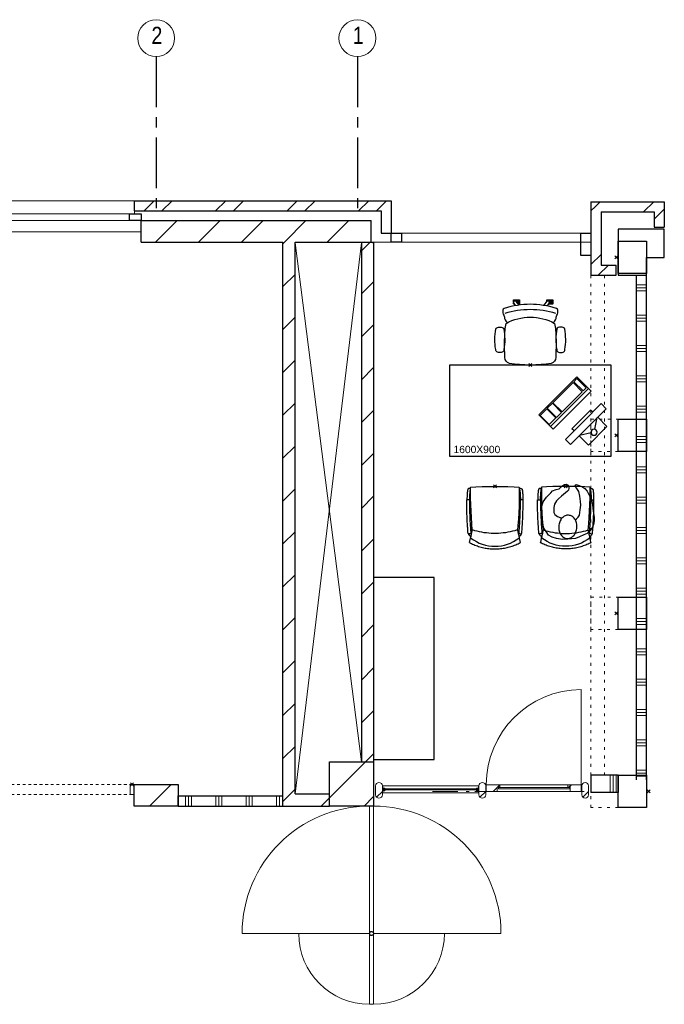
# Model space of a CAD drawing. Header units: millimetres. Extents: x -75976 to 232306, y 42824 to 140527.
# Tile 47 of 199: x 87552 to 93927, y 126874 to 136611. Entities that reach past the tile are written whole.
import ezdxf

# ---------------------------------------------------------------- set-up
doc = ezdxf.new("R2010")
doc.units = ezdxf.units.MM
doc.header["$LTSCALE"] = 400
doc.header["$PDMODE"] = 3
doc.header["$PDSIZE"] = 15
for name, pattern in [('CENTER', [2, 1.25, -0.25, 0.25, -0.25]), ('HIDDEN', [0.375, 0.25, -0.125]), ('STYLE_05', [0.208282, 0.069427, -0.138855]), ('STYLE_06', [1.041641, 0.625, -0.208282, 0.069427, -0.138931]), ('STYLE_21', [0.138889, 0.069444, -0.069444])]:
    doc.linetypes.add(name, pattern=pattern)
for name, color, linetype in [('-gd', 2, 'Continuous'), ('-ve', 2, 'HIDDEN'), ('co2-1-n-1-0-8_ip0', 7, 'Continuous'), ('inr', 4, 'Continuous'), ('plat', 5, 'Continuous'), ('sona-s008_ip0', 7, 'Continuous'), ('stramien', 1, 'CENTER'), ('symbol', 1, 'Continuous'), ('timmerwerk-ge', 150, 'Continuous')]:
    doc.layers.add(name, color=color, linetype=linetype)
for name, color, linetype, lineweight in [('Buitenkozijnen', 140, 'Continuous', 15), ('Interieur-scheidingswand-vertikaal', 5, 'Continuous', 25), ('Interieur-systeemwand glas', 140, 'STYLE_21', 15), ('mat-baksteen', 5, 'Continuous', 25), ('mat-beton (ihwg)', 5, 'Continuous', 25), ('mat-glas-hor', 140, 'Continuous', 15), ('mat-kalkzandsteen', 5, 'Continuous', 25), ('mat-naaldhout', 140, 'Continuous', 15), ('mat-scheidingswand-horizontaal', 5, 'Continuous', 25), ('None', 7, 'Continuous', 9)]:
    doc.layers.add(name, color=color, linetype=linetype, lineweight=lineweight)
doc.styles.add('Arial', font='arial.ttf', dxfattribs={"height": 176.388889})
doc.styles.add('Arial Narrow', font='ARIALN.TTF', dxfattribs={"height": 222.25})

# ---------------------------------------------------------------- blocks, each defined once
blk = doc.blocks.new('*X73')
at = {"layer": 'None', "lineweight": 9}
for p, q in [((-20994.2, 8280), (-20780.2, 8494)), ((-20570, 8280), (-20356, 8494)), ((-20145.7, 8280), (-19931.7, 8494)), ((-19721.4, 8280), (-19507.4, 8494)), ((-19297.2, 8280), (-19083.2, 8494)), ((-18872.9, 8280), (-18863.9, 8289))]:
    blk.add_line(p, q, dxfattribs=at)
blk = doc.blocks.new('*X74')
at = {"layer": 'None', "lineweight": 9}
for p, q in [((-21108.5, 8590), (-21008.5, 8690)), ((-20932.1, 8590), (-20832.1, 8690)), ((-20401.4, 8590), (-20301.4, 8690)), ((-20225, 8590), (-20125, 8690)), ((-19694.3, 8590), (-19594.3, 8690)), ((-19517.9, 8590), (-19417.9, 8690)), ((-18987.2, 8590), (-18887.2, 8690)), ((-18810.8, 8590), (-18710.8, 8690))]:
    blk.add_line(p, q, dxfattribs=at)
blk = doc.blocks.new('*X80')
at = {"layer": 'None', "lineweight": 9}
blk.add_line((-21053.8, 2705), (-20839.8, 2919), dxfattribs=at)
blk = doc.blocks.new('*X81')
at = {"layer": 'None', "lineweight": 9}
for p, q in [((-19275.9, 2785.8), (-18919.7, 3142)), ((-18932.5, 2705), (-18838.9, 2798.5))]:
    blk.add_line(p, q, dxfattribs=at)
blk = doc.blocks.new('Gevelpui best-uitbr 1330 (2D)')
at = {"layer": 'Buitenkozijnen', "lineweight": 15}
for p, q in [((-731.5, 71), (731.5, 71)), ((-731.5, 4), (-731.5, 71)), ((-731.5, 4), (731.5, 4)), ((731.5, 4), (731.5, 71))]:
    blk.add_line(p, q, dxfattribs=at)
at = {"layer": 'Buitenkozijnen', "color": 92, "lineweight": 25}
for points in [[(-731.5, 71), (-617.5, 71), (-617.5, 4), (-731.5, 4)], [(617.5, 71), (731.5, 71), (731.5, 4), (617.5, 4)]]:
    blk.add_lwpolyline(points, close=True, dxfattribs=at)
at = {"layer": 'None', "color": 43, "linetype": 'Continuous', "lineweight": 9}
blk.add_line((-731.5, -107), (731.5, -107), dxfattribs=at)
at = {"layer": 'None', "color": 43, "linetype": 'Continuous', "lineweight": 9, "flags": 128}
blk.add_lwpolyline([(-665, 71), (-665, 200), (665, 200), (665, 71)], dxfattribs=at)
blk = doc.blocks.new('*X87')
at = {"layer": 'None', "lineweight": 9}
for p, q in [((-20700, 2705), (-20700, 2805)), ((-20670, 2705), (-20670, 2805)), ((-20640, 2705), (-20640, 2805)), ((-20400, 2705), (-20400, 2805)), ((-20370, 2705), (-20370, 2805)), ((-20340, 2705), (-20340, 2805)), ((-20100, 2705), (-20100, 2805)), ((-20070, 2705), (-20070, 2805)), ((-20040, 2705), (-20040, 2805)), ((-19800, 2705), (-19800, 2805)), ((-19770, 2705), (-19770, 2805)), ((-19740, 2705), (-19740, 2805))]:
    blk.add_line(p, q, dxfattribs=at)
blk = doc.blocks.new('systeemwandstijl 880 hoh')
at = {"layer": 'Interieur-systeemwand glas', "color": 43, "linetype": 'Continuous', "lineweight": 9}
blk.add_lwpolyline([(0, 20), (100, 20), (100, -20), (0, -20)], close=True, dxfattribs=at)
at = {"layer": 'Interieur-systeemwand glas', "color": 43, "linetype": 'Continuous', "lineweight": 15}
blk.add_point((0, 0), dxfattribs=at)
blk = doc.blocks.new('Systeemwand B (2D)')
at = {"layer": 'Interieur-systeemwand glas', "lineweight": 15}
for p, q in [((0, 50), (1323, 50)), ((0, -50), (1323, -50))]:
    blk.add_line(p, q, dxfattribs=at)
at = {"layer": 'None', "color": 7, "rotation": 270}
blk.add_blockref('systeemwandstijl 880 hoh', (20, 50), dxfattribs=at)
at = {"layer": 'None', "color": 7, "xscale": -1, "rotation": 90}
blk.add_blockref('systeemwandstijl 880 hoh', (1303, 50), dxfattribs=at)
blk = doc.blocks.new('*X91')
at = {"layer": 'None', "lineweight": 9}
for p, q in [((-18958.9, 8194), (-18872.9, 8280)), ((-18958.9, 7769.7), (-18838.9, 7889.7)), ((-18958.9, 7345.4), (-18838.9, 7465.4)), ((-18958.9, 6921.2), (-18838.9, 7041.2)), ((-18958.9, 6496.9), (-18838.9, 6616.9)), ((-18958.9, 6072.6), (-18838.9, 6192.6)), ((-18958.9, 5648.4), (-18838.9, 5768.4)), ((-18958.9, 5224.1), (-18838.9, 5344.1)), ((-18958.9, 4799.8), (-18838.9, 4919.8)), ((-18958.9, 4375.6), (-18838.9, 4495.6)), ((-18958.9, 3951.3), (-18838.9, 4071.3)), ((-18958.9, 3527.1), (-18838.9, 3647.1)), ((-18919.7, 3142), (-18838.9, 3222.8))]:
    blk.add_line(p, q, dxfattribs=at)
blk = doc.blocks.new('*X92')
at = {"layer": 'None', "lineweight": 9}
blk.add_line((-19356.7, 2705), (-19275.9, 2785.8), dxfattribs=at)
blk = doc.blocks.new('*X93')
at = {"layer": 'None', "lineweight": 9}
for p, q in [((-19734.9, 8266.5), (-19721.4, 8280)), ((-19734.9, 7842.2), (-19614.9, 7962.2)), ((-19734.9, 7418), (-19614.9, 7538)), ((-19734.9, 6993.7), (-19614.9, 7113.7)), ((-19734.9, 6569.4), (-19614.9, 6689.4)), ((-19734.9, 6145.2), (-19614.9, 6265.2)), ((-19734.9, 5720.9), (-19614.9, 5840.9)), ((-19734.9, 5296.6), (-19614.9, 5416.6)), ((-19734.9, 4872.4), (-19614.9, 4992.4)), ((-19734.9, 4448.1), (-19614.9, 4568.1)), ((-19734.9, 4023.8), (-19614.9, 4143.8)), ((-19734.9, 3599.6), (-19614.9, 3719.6)), ((-19734.9, 3175.3), (-19614.9, 3295.3)), ((-19734.9, 2751.1), (-19614.9, 2871.1))]:
    blk.add_line(p, q, dxfattribs=at)
blk = doc.blocks.new('*U106')
at = {"layer": 'None', "color": 43, "linetype": 'Continuous', "lineweight": 9}
for p, q in [((-19614.9, 8276), (-18958.9, 3142)), ((-18958.9, 8276), (-19614.9, 2825))]:
    blk.add_line(p, q, dxfattribs=at)
blk = doc.blocks.new('SONA-S008_B2')
at = {"layer": '-gd'}
blk.add_open_spline([(-253, -509.5), (-87.8, -560.2), (87.8, -560.2), (253, -509.5)], degree=3, dxfattribs=at)
for points in [[(-206.6, -15.8), (-79.4, 5.3), (79.6, 5.3), (206.6, -15.8)], [(-253, -272.1), (-257.1, -206.8), (-252.1, -139.2), (-253, -73.9)], [(-253, -73.9), (-253.4, -51.6), (-233.1, -20.2), (-206.6, -15.8)], [(206.6, -15.8), (233.1, -20.2), (253.4, -51.6), (253, -73.9)], [(253, -73.9), (252.1, -139.2), (257.1, -206.8), (253, -272.1)], [(-342.5, -153.6), (-353.5, -221.1), (-351.5, -287.6), (-342.5, -355.4)], [(-325.3, -126.1), (-337, -131.7), (-340.4, -140.8), (-342.5, -153.6)], [(-277.9, -126.1), (-287.8, -121.3), (-315.3, -121.3), (-325.3, -126.1)], [(-260.7, -153.6), (-262.7, -140.8), (-266.2, -131.7), (-277.9, -126.1)], [(-260.7, -355.4), (-251.6, -287.6), (-249.7, -221.1), (-260.7, -153.6)], [(260.6, -355.4), (251.6, -287.6), (249.7, -221.1), (260.6, -153.6)], [(260.6, -153.6), (262.7, -140.8), (266.2, -131.7), (277.9, -126.1)], [(277.9, -126.1), (287.8, -121.3), (315.3, -121.3), (325.3, -126.1)], [(325.3, -126.1), (337, -131.7), (340.4, -140.8), (342.5, -153.6)], [(342.5, -153.6), (353.4, -221.1), (351.5, -287.6), (342.5, -355.4)], [(-238.9, -411.5), (-253, -365.7), (-250.2, -318.7), (-253, -272.1)], [(253, -272.1), (250.2, -318.7), (253, -365.7), (238.9, -411.5)], [(-342.5, -355.4), (-341.5, -363), (-333.6, -369.9), (-326.1, -371.8)], [(-326.1, -371.8), (-310.3, -375.7), (-292.8, -375.7), (-277, -371.8)], [(-277, -371.8), (-269.5, -369.9), (-261.7, -363), (-260.7, -355.4)], [(-250.7, -332.5), (-253.1, -331.7), (-255.4, -330.9), (-257.6, -330.2)], [(-255.2, -303.9), (-254.1, -304.3), (-252.9, -304.7), (-251.7, -305.1)], [(256.9, -323.2), (255, -323.8), (253.1, -324.4), (251, -325.1)], [(251.9, -297.7), (252.9, -297.4), (253.8, -297.1), (254.7, -296.8)], [(277, -371.8), (269.5, -369.9), (261.7, -363), (260.6, -355.4)], [(326.1, -371.8), (310.3, -375.7), (292.8, -375.7), (277, -371.8)], [(342.5, -355.4), (341.5, -363), (333.6, -369.9), (326.1, -371.8)], [(-255.5, -473.7), (-255.4, -489), (-270.3, -500.1), (-272.1, -515.2)], [(-227.3, -418.1), (-247.1, -436.6), (-255.7, -455.2), (-255.5, -473.7)], [(238.9, -411.5), (95.4, -494.5), (-95.5, -494.5), (-238.9, -411.5)], [(255.5, -473.7), (255.7, -455.2), (247.1, -436.6), (227.3, -418.1)], [(272.1, -515.2), (270.3, -500.1), (255.4, -489), (255.5, -473.7)], [(-272.1, -515.2), (-274.4, -533.8), (-273.7, -555.7), (-258.6, -560.1)], [(-258.6, -560.1), (-77.4, -613.6), (78.8, -613.6), (258.6, -560.1)], [(-185.5, -615.4), (-185.5, -615.4), (-176.5, -602.9), (-162.6, -583.8)], [(258.6, -560.1), (273.7, -555.6), (274.4, -533.8), (272.1, -515.2)], [(-222.5, -641.1), (-222.5, -641.1), (-222.4, -632.9), (-222.4, -632.9)], [(-218.8, -644.8), (-220.8, -644.8), (-222.5, -643.1), (-222.5, -641.1)], [(-222.4, -606.9), (-222.4, -604.9), (-220.7, -603.3), (-218.7, -603.3)], [(-222.4, -615.1), (-222.4, -615.1), (-222.4, -606.9), (-222.4, -606.9)], [(-218.8, -615.1), (-218.8, -615.1), (-222.4, -615.1), (-222.4, -615.1)], [(-222.4, -629.9), (-222.4, -629.9), (-222.4, -618.1), (-222.4, -618.1)], [(-222.4, -618.1), (-222.4, -618.1), (-198.5, -618.1), (-198.5, -618.1)], [(-198.6, -630), (-198.6, -630), (-222.4, -629.9), (-222.4, -629.9)], [(-222.4, -632.9), (-222.4, -632.9), (-218.8, -632.9), (-218.8, -632.9)], [(-198.5, -615.1), (-198.5, -615.1), (-218.8, -615.1), (-218.8, -615.1)], [(-218.8, -632.9), (-218.8, -632.9), (-198.6, -633), (-198.6, -633)], [(-166.5, -644.9), (-166.5, -644.9), (-218.8, -644.8), (-218.8, -644.8)], [(-218.7, -603.3), (-218.7, -603.3), (-192, -603.3), (-176.8, -603.3)], [(-198.6, -633), (-198.6, -633), (-198.6, -630), (-198.6, -630)], [(-198.6, -630), (-198.6, -630), (-186.7, -630), (-186.7, -630)], [(-198.6, -633), (-198.6, -633), (-186.7, -633), (-186.7, -633)], [(-198.5, -618.1), (-198.5, -618.1), (-198.5, -615.1), (-198.5, -615.1)], [(-198.5, -615.1), (-198.5, -615.1), (-186.7, -615.2), (-186.7, -615.2)], [(-198.5, -618.1), (-198.5, -618.1), (-189.1, -618.2), (-187.1, -618.2)], [(-182.7, -633.4), (-188.4, -629.2), (-189.7, -621.1), (-185.5, -615.4)], [(-185.4, -615.2), (-186.2, -615.2), (-186.7, -615.2), (-186.7, -615.2)], [(-186.7, -615.2), (-186.7, -615.2), (-186.7, -616.4), (-186.7, -617.3)], [(-185.9, -630), (-186.4, -630), (-186.7, -630), (-186.7, -630)], [(-186.7, -630), (-186.7, -630), (-186.7, -633), (-186.7, -633)], [(-186.7, -633), (-186.7, -633), (-185.3, -633), (-183.1, -633)], [(-164.7, -630.5), (-168.8, -636.2), (-176.9, -637.5), (-182.7, -633.4)], [(-182.7, -633.4), (-182.7, -633.4), (-182.7, -633.4), (-182.7, -633.4)], [(-167.1, -633), (-166.7, -633), (-166.5, -633), (-166.5, -633)], [(-166.5, -633), (-166.5, -633), (-162.9, -633.1), (-162.9, -633.1)], [(-162.9, -641.3), (-162.9, -643.3), (-164.5, -644.9), (-166.5, -644.9)], [(-134.5, -588.9), (-152.4, -613.6), (-164.7, -630.5), (-164.7, -630.5)], [(-162.8, -630.1), (-162.8, -630.1), (-163.4, -630.1), (-164.4, -630)], [(-162.9, -633.1), (-162.9, -633.1), (-162.9, -641.3), (-162.9, -641.3)], [(-162.8, -628), (-162.8, -629.2), (-162.8, -630.1), (-162.8, -630.1)], [(106.4, -606.6), (106.4, -604.6), (108, -603), (110, -603)], [(106.4, -614.8), (106.4, -614.8), (106.4, -606.6), (106.4, -606.6)], [(110.1, -614.8), (110.1, -614.8), (106.4, -614.8), (106.4, -614.8)], [(106.4, -629.7), (106.4, -629.7), (106.4, -617.8), (106.4, -617.8)], [(106.4, -617.8), (106.4, -617.8), (130.3, -617.8), (130.3, -617.8)], [(130.3, -629.6), (130.3, -629.6), (106.4, -629.7), (106.4, -629.7)], [(106.4, -640.9), (106.4, -640.9), (106.4, -632.7), (106.4, -632.7)], [(106.4, -632.7), (106.4, -632.7), (110.1, -632.7), (110.1, -632.7)], [(110.1, -644.5), (108.1, -644.5), (106.5, -642.9), (106.4, -640.9)], [(110, -603), (110, -603), (115.6, -603), (123.1, -603)], [(130.3, -614.8), (130.3, -614.8), (110.1, -614.8), (110.1, -614.8)], [(110.1, -632.7), (110.1, -632.7), (130.3, -632.6), (130.3, -632.6)], [(162.4, -644.4), (162.4, -644.4), (110.1, -644.5), (110.1, -644.5)], [(143.1, -630.4), (143.1, -630.4), (131.8, -614.9), (115.2, -592)], [(130.3, -617.8), (130.3, -617.8), (130.3, -614.8), (130.3, -614.8)], [(130.3, -614.8), (130.3, -614.8), (130.9, -614.8), (131.7, -614.8)], [(130.3, -617.8), (130.3, -617.8), (131.9, -617.8), (133.9, -617.8)], [(130.3, -632.6), (130.3, -632.6), (130.3, -629.6), (130.3, -629.6)], [(130.3, -629.6), (130.3, -629.6), (142.1, -629.6), (142.1, -629.6)], [(130.3, -632.6), (130.3, -632.6), (142.2, -632.6), (142.2, -632.6)], [(142.5, -629.6), (142.3, -629.6), (142.1, -629.6), (142.1, -629.6)], [(142.1, -629.6), (142.1, -629.6), (142.2, -632.6), (142.2, -632.6)], [(142.2, -632.6), (142.2, -632.6), (143.3, -632.6), (145.1, -632.6)], [(161.1, -633.2), (155.3, -637.4), (147.2, -636.1), (143.1, -630.4)], [(143.7, -587.5), (156, -604.4), (163.9, -615.2), (163.9, -615.2)], [(154.9, -602.9), (159.4, -602.9), (162.3, -602.9), (162.3, -602.9)], [(163.9, -615.2), (168.1, -621), (166.8, -629.1), (161.1, -633.2)], [(161.1, -633.2), (161.1, -633.2), (161.1, -633.2), (161.1, -633.2)], [(161.8, -632.6), (162.2, -632.6), (162.4, -632.6), (162.4, -632.6)], [(162.3, -602.9), (164.4, -602.9), (166, -604.6), (166, -606.6)], [(162.4, -632.6), (162.4, -632.6), (166, -632.6), (166, -632.6)], [(166, -640.8), (166, -642.8), (164.4, -644.4), (162.4, -644.4)], [(166, -614.8), (166, -614.8), (164.6, -614.8), (163.5, -614.8)], [(166, -629.6), (166, -629.6), (165.4, -629.6), (164.4, -629.6)], [(165.3, -617.8), (165.8, -617.8), (166, -617.8), (166, -617.8)], [(166, -606.6), (166, -606.6), (166, -614.8), (166, -614.8)], [(166, -617.8), (166, -617.8), (166, -618.6), (166, -619.9)], [(166, -625.7), (166, -627.8), (166, -629.6), (166, -629.6)], [(166, -632.6), (166, -632.6), (166, -640.8), (166, -640.8)]]:
    blk.add_open_spline(points, degree=3)
at = {"layer": 'sona-s008_ip0'}
blk.add_point((0, 0), dxfattribs=at)
blk = doc.blocks.new('SYMB-CMP4_B2')
for p, q in [((-130, 558.1), (130, 558.1)), ((-130, 558.1), (-130, 428.1)), ((-25.3, 491.9), (-125, 428.1)), ((25.3, 491.9), (125, 428.1)), ((130, 558.1), (130, 428.1)), ((-250, 358.1), (-250, 428.1)), ((-250, 428.1), (0, 428.1)), ((250, 428.1), (0, 428.1)), ((250, 358.1), (250, 428.1)), ((0, 358.1), (-250, 358.1)), ((-130, 358.1), (-130, 328.1)), ((-130, 328.1), (0, 328.1)), ((0, 358.1), (250, 358.1)), ((130, 328.1), (0, 328.1)), ((130, 358.1), (130, 328.1)), ((265, 200), (-265, 200)), ((-265, 200), (-265, 0)), ((265, 0), (265, 200)), ((265, 162.9), (-265, 162.9)), ((-166.8, 141.5), (-259.7, 141.5)), ((-259.7, 12.9), (-259.7, 141.5)), ((-166.8, 12.9), (-166.8, 141.5)), ((-88, 141.5), (-159.1, 141.5)), ((-159.1, 12.9), (-159.1, 141.5)), ((-88, 12.9), (-88, 141.5)), ((200.4, 141.5), (-81.5, 141.5)), ((-81.5, 12.9), (-81.5, 141.5)), ((200.4, 12.9), (200.4, 141.5)), ((254.7, 141.5), (212.3, 141.5)), ((212.3, 12.9), (212.3, 141.5)), ((254.7, 12.9), (254.7, 141.5)), ((-265, 0), (265, 0)), ((-166.8, 12.9), (-259.7, 12.9)), ((-88, 12.9), (-159.1, 12.9)), ((200.4, 12.9), (-81.5, 12.9)), ((254.7, 12.9), (212.3, 12.9))]:
    blk.add_line(p, q)
blk.add_circle((0, 508.1), 30)
blk = doc.blocks.new('nok')
at = {"layer": 'None', "color": 43, "linetype": 'STYLE_05', "lineweight": 9}
blk.add_lwpolyline([(-135, 160), (135, 160), (135, -160), (-135, -160)], close=True, dxfattribs=at)
blk = doc.blocks.new('*X817')
at = {"layer": 'None', "lineweight": 9}
for p, q in [((-16238.9, 7860), (-16138.9, 7860)), ((-16238.9, 7830), (-16138.9, 7830)), ((-16238.9, 7800), (-16138.9, 7800)), ((-16238.9, 7560), (-16138.9, 7560)), ((-16238.9, 7530), (-16138.9, 7530)), ((-16238.9, 7500), (-16138.9, 7500)), ((-16238.9, 7260), (-16138.9, 7260)), ((-16238.9, 7230), (-16138.9, 7230)), ((-16238.9, 7200), (-16138.9, 7200)), ((-16238.9, 6960), (-16138.9, 6960)), ((-16238.9, 6930), (-16138.9, 6930)), ((-16238.9, 6900), (-16138.9, 6900)), ((-16238.9, 6660), (-16138.9, 6660)), ((-16238.9, 6630), (-16138.9, 6630)), ((-16238.9, 6600), (-16138.9, 6600)), ((-16238.9, 6360), (-16138.9, 6360)), ((-16238.9, 6330), (-16138.9, 6330)), ((-16238.9, 6300), (-16138.9, 6300)), ((-16238.9, 6060), (-16138.9, 6060)), ((-16238.9, 6030), (-16138.9, 6030)), ((-16238.9, 6000), (-16138.9, 6000)), ((-16238.9, 5760), (-16138.9, 5760)), ((-16238.9, 5730), (-16138.9, 5730)), ((-16238.9, 5700), (-16138.9, 5700)), ((-16238.9, 5460), (-16138.9, 5460)), ((-16238.9, 5430), (-16138.9, 5430)), ((-16238.9, 5400), (-16138.9, 5400)), ((-16238.9, 5160), (-16138.9, 5160)), ((-16238.9, 5130), (-16138.9, 5130)), ((-16238.9, 5100), (-16138.9, 5100)), ((-16238.9, 4860), (-16138.9, 4860)), ((-16238.9, 4830), (-16138.9, 4830)), ((-16238.9, 4800), (-16138.9, 4800)), ((-16238.9, 4560), (-16138.9, 4560)), ((-16238.9, 4530), (-16138.9, 4530)), ((-16238.9, 4500), (-16138.9, 4500)), ((-16238.9, 4260), (-16138.9, 4260)), ((-16238.9, 4230), (-16138.9, 4230)), ((-16238.9, 4200), (-16138.9, 4200)), ((-16238.9, 3960), (-16138.9, 3960)), ((-16238.9, 3930), (-16138.9, 3930)), ((-16238.9, 3900), (-16138.9, 3900)), ((-16238.9, 3660), (-16138.9, 3660)), ((-16238.9, 3630), (-16138.9, 3630)), ((-16238.9, 3600), (-16138.9, 3600)), ((-16238.9, 3360), (-16138.9, 3360)), ((-16238.9, 3330), (-16138.9, 3330)), ((-16238.9, 3300), (-16138.9, 3300)), ((-16238.9, 3060), (-16138.9, 3060)), ((-16238.9, 3030), (-16138.9, 3030)), ((-16238.9, 3000), (-16138.9, 3000))]:
    blk.add_line(p, q, dxfattribs=at)
blk = doc.blocks.new('Kolom 280x320')
at = {"layer": 'mat-beton (ihwg)', "lineweight": 25}
blk.add_lwpolyline([(-300, 160), (-20, 160), (-20, -160), (-300, -160)], close=True, dxfattribs=at)
at = {"layer": 'None', "color": 92, "linetype": 'Continuous', "lineweight": 5}
blk.add_point((0, 0), dxfattribs=at)
blk = doc.blocks.new('Kolom hoek 330x330')
at = {"layer": 'mat-beton (ihwg)', "lineweight": 25, "flags": 128}
blk.add_lwpolyline([(-175, 0), (0, 0), (0, -175), (280, -175), (280, 280), (-175, 280)], close=True, dxfattribs=at)
blk = doc.blocks.new('*X1013')
at = {"layer": 'None', "lineweight": 9}
for p, q in [((-16644.2, 8635.3), (-16599.5, 8680)), ((-16168.7, 8580), (-16068.7, 8680))]:
    blk.add_line(p, q, dxfattribs=at)
blk = doc.blocks.new('*X1014')
at = {"layer": 'None', "lineweight": 9}
blk.add_line((-16063.9, 8508.4), (-15963.9, 8608.4), dxfattribs=at)
blk = doc.blocks.new('*X1038')
at = {"layer": 'None', "lineweight": 9}
for p, q in [((-16688.9, 8590.5), (-16644.2, 8635.3)), ((-16688.9, 8059.8), (-16588.9, 8159.8))]:
    blk.add_line(p, q, dxfattribs=at)
blk = doc.blocks.new('*X1039')
at = {"layer": 'None', "lineweight": 9}
blk.add_line((-16617.3, 7955), (-16517.3, 8055), dxfattribs=at)
blk = doc.blocks.new('*U1186')
at = {"layer": 'None', "color": 43, "linetype": 'Continuous', "lineweight": 9}
for p, q in [((-20138.9, 1444.3), (-18878.9, 1444.3)), ((-17578.9, 1444.3), (-18838.9, 1444.3))]:
    blk.add_line(p, q, dxfattribs=at)
at = {"layer": 'None', "color": 140, "linetype": 'Continuous', "lineweight": 15}
blk.add_lwpolyline([(-18878.9, 2704.3), (-18878.9, 744.3), (-18838.9, 744.3), (-18838.9, 2704.3)], close=True, dxfattribs=at)
at = {"layer": 'None', "color": 92, "linetype": 'Continuous', "lineweight": 25}
blk.add_circle((-18858.9, 1444.3), 20, dxfattribs=at)
at = {"layer": 'None', "color": 43, "linetype": 'Continuous', "lineweight": 9}
for centre, radius, start, end in [((-18878.9, 1444.3), 1260, 90, 180), ((-18838.9, 1444.3), 1260, 0, 90), ((-18878.9, 1444.3), 700, 180, 270), ((-18838.9, 1444.3), 700, 270, 0)]:
    blk.add_arc(centre, radius, start, end, dxfattribs=at)
blk = doc.blocks.new('*X129')
at = {"layer": 'None', "lineweight": 5}
blk.add_line((-23.7, -23.7), (33.5, 33.5), dxfattribs=at)
blk = doc.blocks.new('houten stijl 67 x 114')
at = {"layer": 'mat-naaldhout', "color": 140, "linetype": 'Continuous', "lineweight": 15, "flags": 128}
blk.add_lwpolyline([(33.5, 0), (33.5, 0, -0.414214), (0, -33.5), (0, -33.5, -0.414214), (-33.5, 0), (-33.5, 88), (-33.5, 88, -0.414214), (0, 121.5), (0, 121.5, -0.414214), (33.5, 88)], format="xyb", close=True, dxfattribs=at)
at = {"layer": 'mat-naaldhout', "color": 140}
blk.add_blockref('*X129', (0, 0), dxfattribs=at)
blk = doc.blocks.new('*X1264')
at = {"layer": 'None', "lineweight": 5}
blk.add_line((-16908, 2891), (-16883, 2916), dxfattribs=at)
blk = doc.blocks.new('*X1265')
at = {"layer": 'None', "lineweight": 5}
for p, q in [((-17657.1, 2849), (-17616.2, 2889.9)), ((-17615.1, 2891), (-17591.2, 2914.9))]:
    blk.add_line(p, q, dxfattribs=at)
blk = doc.blocks.new('*U1266')
at = {"layer": 'mat-glas-hor', "color": 140, "lineweight": 15}
blk.add_lwpolyline([(-16899.5, 2876.5), (-17604.6, 2876.5), (-17604.6, 2888.5), (-16899.5, 2888.5)], close=True, dxfattribs=at)
at = {"layer": 'mat-naaldhout', "color": 140, "linetype": 'Continuous', "lineweight": 15}
for points in [[(-17616.2, 2891), (-17591.2, 2891), (-17591.2, 2916), (-17725.2, 2916), (-17725.2, 2849), (-17616.2, 2849)], [(-16894.2, 2891), (-16919.2, 2891), (-16919.2, 2916), (-16785.2, 2916), (-16785.2, 2849), (-16894.2, 2849)]]:
    blk.add_lwpolyline(points, close=True, dxfattribs=at)
at = {"layer": 'None', "color": 43, "linetype": 'Continuous', "lineweight": 9}
blk.add_line((-16785.2, 3856), (-16785.2, 2916), dxfattribs=at)
at = {"layer": 'None', "color": 8, "lineweight": 5}
blk.add_lwpolyline([(-17725.2, 2916), (-17725.2, 2849), (-16894.2, 2849), (-16894.2, 2916)], close=True, dxfattribs=at)
at = {"layer": 'None', "color": 43, "linetype": 'Continuous', "lineweight": 9}
blk.add_arc((-16785.2, 2916), 940, 90, 180, dxfattribs=at)
at = {"layer": 'mat-naaldhout', "color": 140}
for name in ['*X1265', '*X1264']:
    blk.add_blockref(name, (0, 0), dxfattribs=at)
blk = doc.blocks.new('*U1267')
at = {"layer": 'mat-glas-hor', "color": 8, "lineweight": 5}
blk.add_lwpolyline([(-18751.9, 2834), (-18751.9, 2904), (-17796.9, 2904), (-17796.9, 2834)], close=True, dxfattribs=at)
at = {"layer": 'mat-glas-hor', "color": 140, "lineweight": 15}
blk.add_lwpolyline([(-18745.4, 2864), (-18745.4, 2874), (-17804.9, 2874), (-17804.9, 2864)], close=True, dxfattribs=at)
at = {"layer": 'mat-naaldhout', "color": 140, "linetype": 'Continuous', "lineweight": 15, "flags": 128}
for points in [[(-18751.9, 2879.3), (-18751.9, 2904.3), (-18750.9, 2904.3, -0.414214), (-18748.9, 2902.3), (-18748.9, 2885.8, 0.414214), (-18745.4, 2882.3), (-18728.9, 2882.3, -0.414214), (-18726.9, 2880.3), (-18726.9, 2879.3)], [(-18751.9, 2858.7), (-18751.9, 2833.7), (-18750.9, 2833.7, 0.414214), (-18748.9, 2835.7), (-18748.9, 2852.2, -0.414214), (-18745.4, 2855.7), (-18728.9, 2855.7, 0.414214), (-18726.9, 2857.7), (-18726.9, 2858.7)], [(-17796.9, 2879.3), (-17796.9, 2904.3), (-17797.9, 2904.3, 0.414214), (-17799.9, 2902.3), (-17799.9, 2885.8, -0.414214), (-17803.4, 2882.3), (-17819.9, 2882.3, 0.414214), (-17821.9, 2880.3), (-17821.9, 2879.3)], [(-17796.9, 2858.7), (-17796.9, 2833.7), (-17797.9, 2833.7, -0.414214), (-17799.9, 2835.7), (-17799.9, 2852.2, 0.414214), (-17803.4, 2855.7), (-17819.9, 2855.7, -0.414214), (-17821.9, 2857.7), (-17821.9, 2858.7)]]:
    blk.add_lwpolyline(points, format="xyb", close=True, dxfattribs=at)
at = {"layer": 'None', "color": 7}
for name, p in [('*U1266', (0, 0)), ('houten stijl 67 x 114', (-18785.4, 2816)), ('houten stijl 67 x 114', (-17763.4, 2816)), ('houten stijl 67 x 114', (-16746.4, 2816)), ('houten stijl 67 x 114', (-16746.4, 2816))]:
    blk.add_blockref(name, p, dxfattribs=at)
blk = doc.blocks.new('*X1268')
at = {"layer": 'None', "lineweight": 9}
for p, q in [((-16500, 2837.5), (-16500, 3010)), ((-16470, 2837.5), (-16470, 3010)), ((-16440, 2837.5), (-16440, 3010))]:
    blk.add_line(p, q, dxfattribs=at)
blk = doc.blocks.new('co2-1-n-1-0-8_b2')
for p, q in [((-251.5, -20.3), (-255.8, -20.3)), ((251.5, -20.3), (255.8, -20.3)), ((-249.1, -132.2), (-279.1, -131.7)), ((-251.6, -131.7), (-251.6, -132.2)), ((251.6, -131.7), (251.6, -132.2)), ((-231.5, -468.8), (-234.2, -468.3)), ((-220.5, -431.4), (-220.7, -431.4)), ((220.7, -431.4), (220.5, -431.4)), ((234.4, -468), (231.4, -468.6)), ((-250, -554.2), (-241.1, -513.2)), ((-239.3, -492.8), (-236.8, -493.3)), ((236.7, -493), (239.1, -492.6)), ((241.1, -513.2), (250, -554.2))]:
    blk.add_line(p, q)
at = {"flags": 128}
for points in [[(-238.5, -9.5), (-189.8, -6), (-126.6, -2.7), (-63.3, -0.7), (0, 0)], [(0, 0), (63.3, -0.7), (126.6, -2.7), (189.8, -6), (238.5, -9.5)], [(-255.8, -20.3), (-257.1, -20.4), (-258.3, -20.7), (-259.5, -21.1), (-260.7, -21.6), (-261.9, -22.1), (-263, -22.8), (-264.1, -23.6), (-265.4, -24.8), (-266.8, -26.5), (-267.8, -28.1), (-268.4, -29.4), (-268.8, -30.4), (-269.5, -32.8), (-270, -34.9), (-270.5, -37.1), (-270.9, -39.4), (-271.3, -41.9), (-271.6, -44.3), (-272, -46.9), (-272.4, -49.7), (-272.7, -52.9), (-273.1, -56.4), (-273.5, -60.3), (-273.8, -64.4), (-274.2, -69.1), (-274.6, -74.7), (-275, -81.4), (-275.4, -89.2), (-275.8, -98.1), (-276, -105.6), (-276.2, -113.7), (-276.3, -122.4), (-276.4, -131.8)], [(-240.5, -95.2), (-241.5, -95.2), (-243, -95.2), (-244.8, -95.2), (-246.8, -95.2), (-248.9, -95.3), (-251, -95.3)], [(-223.6, -431.8), (-228.8, -369.6), (-233.1, -307.4), (-236.5, -244.1), (-239, -180.9), (-240.5, -117.6), (-241, -54.2), (-240.8, -12)], [(240.8, -12), (240.9, -73.4), (240.1, -134.8), (238.4, -198.1), (235.7, -261.3), (232, -324.6), (227.4, -387.7), (223.6, -431.8)], [(240.7, -95.2), (241.5, -95.2), (243, -95.2), (244.8, -95.2), (246.8, -95.2), (248.9, -95.3), (250.8, -95.3)], [(255.8, -20.3), (257.1, -20.4), (258.3, -20.7), (259.5, -21.1), (260.7, -21.6), (261.9, -22.1), (263, -22.8), (264.1, -23.6), (265.4, -24.8), (266.8, -26.5), (267.8, -28.1), (268.4, -29.4), (268.8, -30.4), (269.5, -32.8), (270, -34.9), (270.5, -37.1), (270.9, -39.4), (271.3, -41.9), (271.6, -44.3), (272, -46.9), (272.4, -49.7), (272.7, -52.9), (273.1, -56.4), (273.5, -60.3), (273.8, -64.4), (274.2, -69.1), (274.6, -74.7), (275, -81.4), (275.4, -89.2), (275.8, -98.1), (276, -105.6), (276.2, -113.7), (276.3, -122.4), (276.4, -131.8)], [(-250, -468), (-253.3, -468.2), (-255.6, -468.2), (-257.8, -468.2), (-259.7, -468), (-261.4, -467.8), (-262.7, -467.5), (-264.9, -466.6), (-266.3, -450.4), (-267.4, -435.8), (-268.5, -422.4), (-269.3, -410.3), (-270, -401), (-270.6, -392.6), (-271.1, -385.1), (-271.5, -378.5), (-271.8, -372.8), (-272.1, -368), (-272.9, -354.6), (-273.7, -340.4), (-274.5, -325.4), (-275.2, -310.1), (-275.8, -294.9), (-276.6, -274.8), (-277.3, -254.8), (-277.8, -234.9), (-278, -228.3), (-278.2, -221.8), (-278.3, -215.3), (-278.4, -208.9), (-278.5, -202.3), (-278.7, -195.2), (-278.8, -187.2), (-278.9, -178.1), (-279, -168.1), (-279.1, -157), (-279.1, -144.8), (-279.1, -131.7)], [(-250, -468), (-248.5, -467.9), (-246.1, -467.6), (-243.8, -467.2), (-241.7, -466.8), (-239.8, -466.3), (-238.2, -465.8), (-237, -465.2), (-235, -464), (-236.3, -448.9), (-237.4, -435.5), (-238.3, -423.4), (-239.1, -412.6), (-239.8, -403.2), (-240.3, -395.1), (-240.8, -388.6), (-241.2, -382.4), (-241.6, -376), (-242, -369.6), (-242.4, -363.2), (-243.5, -343.6), (-244.5, -323.8), (-245.4, -304), (-246.2, -285.1), (-246.9, -266.1), (-247.5, -247.9), (-247.9, -231.1), (-248, -226.2), (-248.2, -220.5), (-248.3, -213.9), (-248.5, -206.4), (-248.6, -197.9), (-248.8, -188.5), (-248.9, -176.2), (-249, -162.7), (-249.1, -147.9), (-249.1, -132.2)], [(249.1, -132.2), (249.1, -146.9), (249, -160.6), (248.9, -172.9), (248.8, -183.9), (248.7, -193.5), (248.5, -201.8), (248.4, -208.3), (248.3, -214.7), (248.2, -221.1), (248, -227.6), (247.9, -234.1), (247.3, -253.9), (246.6, -273.8), (245.9, -293.6), (245, -312.5), (244.1, -331.4), (243.2, -349.5), (242.2, -366.2), (241.9, -371), (241.5, -376.6), (241.1, -383.1), (240.6, -390.6), (240.1, -398.9), (239.4, -408.1), (238.5, -420.2), (237.5, -433.4), (236.4, -447.9), (235, -464), (237, -465.2), (238.2, -465.8), (239.8, -466.3), (241.7, -466.8), (243.8, -467.2), (246.1, -467.6), (248.5, -467.9), (250, -468)], [(250, -468), (253.3, -468.2), (255.6, -468.2), (257.8, -468.2), (259.7, -468), (261.4, -467.8), (262.7, -467.5), (263.7, -467.1), (265, -466.1), (266, -453.4), (267, -441.6), (267.8, -430.7), (268.6, -420.8), (269.2, -412), (269.8, -404.1), (270.3, -397.1), (270.7, -390.6), (271.1, -384.3), (271.5, -377.9), (271.9, -371.5), (272.3, -365), (273.4, -345.2), (274.5, -325.3), (275.4, -305.3), (276, -290.1), (276.6, -274.8), (277.1, -259.7), (277.6, -245.3), (277.9, -231.9), (278, -226.9), (278.2, -221.2), (278.3, -214.5), (278.5, -206.9), (278.6, -198.4), (278.7, -188.9), (278.9, -176.5), (279, -162.9), (279.1, -148), (279.1, -131.7), (249.1, -132.2)], [(-241.1, -513.2), (-239, -503.7), (-237.1, -494.8), (-234.9, -484.6), (-232.9, -475.3), (-231.1, -466.9), (-229.4, -459.3), (-228, -452.7), (-226.8, -447), (-225.7, -442.2), (-224.9, -438.4)], [(-224.9, -438.4), (-224.4, -436.2), (-224.1, -434.5), (-223.8, -433.2), (-223.6, -432.5)], [(-223.7, -432.8), (-223.7, -432.8), (-223.6, -432.5)], [(-223.6, -431.7), (-223.6, -431.7), (-223.6, -431.8)], [(0, -465.5), (-18.1, -465.2), (-36.1, -464.6), (-59.3, -463.1), (-82.5, -460.9), (-105.6, -457.9), (-128.5, -454.2), (-151.9, -449.7), (-175, -444.4), (-197.9, -438.3), (-220.5, -431.4)], [(220.5, -431.4), (198.1, -438.3), (175.3, -444.3), (152.1, -449.7), (128.5, -454.2), (105.7, -457.9), (82.8, -460.8), (59.5, -463.1), (36.1, -464.6), (18.1, -465.2), (0, -465.5)], [(223.6, -431.8), (223.6, -431.7), (223.6, -431.7)], [(223.6, -432.5), (223.6, -432.5), (223.7, -432.8)], [(223.6, -432.5), (223.7, -432.8), (224, -434), (224.4, -435.9), (224.9, -438.4)], [(224.9, -438.4), (225.7, -442.2), (226.8, -447), (228, -452.7), (229.4, -459.3), (231.1, -466.8), (232.9, -475.2), (234.9, -484.6), (237.1, -494.8), (239, -503.7), (241.1, -513.2)], [(-248.6, -556.9), (-241.7, -560.6), (-230.9, -566), (-220.5, -570.8), (-209.7, -575.6), (-197.7, -580.6), (-185.6, -585.3), (-173.3, -589.7), (-161, -593.7), (-148.6, -597.5), (-136.1, -601), (-123.5, -604.2), (-110.8, -607), (-98.1, -609.6), (-85.4, -611.8), (-72.6, -613.8), (-59.7, -615.4), (-46.8, -616.7), (-33.9, -617.7), (-22.6, -618.2), (-10.7, -618.6), (0, -618.7)], [(0, -618.7), (7.7, -618.6), (19.8, -618.3), (31.2, -617.8), (42.9, -617), (55.8, -615.8), (68.7, -614.3), (81.5, -612.4), (94.3, -610.3), (107, -607.8), (119.7, -605.1), (132.3, -602), (144.8, -598.6), (157.2, -594.9), (169.5, -590.9), (181.8, -586.7), (194, -582.1), (206, -577.2), (217.9, -572), (228.2, -567.2), (238.9, -562), (248.7, -556.9)]]:
    blk.add_lwpolyline(points, dxfattribs=at)
for centre, radius, start, end in [((-251.5, -32.8), 12.5, 31.88123, 90), ((-251.5, -32.8), 12.5, 293.14629, 327.65776), ((-238.3, -12), 2.5, 94.56646, 179.48074), ((238.3, -12), 2.5, 0.51926, 85.43354), ((251.5, -32.8), 12.5, 90, 148.11877), ((251.5, -32.8), 12.5, 212.34224, 246.85371), ((-233.6, -464.5), 28.8, 186.1005, 258.54259), ((-233.7, -464.5), 3.77, 192.88655, 261.7566), ((-226.1, -432), 2.5, 341.68171, 5.2297), ((-226.1, -431.9), 2.5, 347.79098, 5.22757), ((226.1, -431.9), 2.5, 174.77243, 192.20902), ((226.1, -432), 2.5, 174.778, 187.14446), ((226.1, -432), 2.5, 187.15482, 198.3185), ((234, -464.6), 3.4, 276.6537, 346.92859), ((234, -464.6), 28.4, 280.35782, 354.00571), ((-247.5, -554.8), 2.5, 167.79098, 242.16084), ((-166.7, -477.3), 75, 191.73142, 197.31644), ((0.2, -200.9), 391.2, 232.63547, 269.9709), ((-0.2, -200.9), 391.2, 270.03074, 307.36288), ((166.7, -477.3), 75, 342.67468, 348.45132), ((247.5, -554.8), 2.5, 297.83916, 12.20902)]:
    blk.add_arc(centre, radius, start, end)
for points in [[(-243.3, -32.8), (-243.7, -32.8), (-244.1, -33.5), (-245, -36.2), (-245.5, -38.1), (-246.4, -43.2), (-246.9, -46.3), (-247.8, -53.6), (-248.3, -57.8), (-249.1, -67), (-249.5, -72), (-250.2, -82.7), (-250.6, -88.4), (-251.1, -100.3), (-251.3, -106.4), (-251.5, -118.9), (-251.6, -125.3), (-251.6, -131.7)], [(243.3, -32.8), (243.7, -32.8), (244.1, -33.5), (245, -36.2), (245.5, -38.1), (246.4, -43.2), (246.9, -46.3), (247.8, -53.6), (248.3, -57.8), (249.1, -67), (249.5, -72), (250.2, -82.7), (250.6, -88.4), (251.1, -100.3), (251.3, -106.4), (251.5, -118.9), (251.6, -125.3), (251.6, -131.7)]]:
    blk.add_open_spline(points, degree=3, knots=[0, 0, 0, 0, 0.125, 0.125, 0.25, 0.25, 0.375, 0.375, 0.5, 0.5, 0.625, 0.625, 0.75, 0.75, 0.875, 0.875, 0.9994014, 0.9994014, 0.9994014, 0.9994014])
at = {"layer": 'co2-1-n-1-0-8_ip0'}
blk.add_point((0, 0), dxfattribs=at)
blk = doc.blocks.new('SYMB-PS01_B2')
blk.add_lwpolyline([(58.6, 67.4), (69.9, 77.8), (86, 96.6), (96.2, 116.4), (97.7, 170.3), (98.9, 217.4), (92.2, 250.7), (80.6, 302.7), (67.2, 348.9), (45.4, 376.3), (34.1, 387.9), (26.6, 400.2), (25.8, 409.6), (35.8, 414.1), (52.2, 410), (91.1, 399.8), (121.7, 384.5), (148.5, 360), (172.8, 323.3), (197.5, 278.9), (212.1, 231.9), (226.3, 168.8), (242.3, 111.1), (246.7, 76.3), (243.8, 35.7), (228.6, 1.8), (211, -31.7), (189.9, -56.4), (157.6, -74.3), (117.4, -97.9), (79.2, -115.8), (3.3, -132.4), (-46.9, -138.2), (-106.7, -136.4), (-153.5, -126.6), (-188.7, -109.6), (-215.4, -77.6), (-241.3, -46.4), (-264.4, 7.1), (-281.7, 87.7), (-285.3, 159.4), (-274.4, 212.1), (-245.6, 262.8), (-208.8, 307.7), (-193.1, 328.9), (-157.4, 347.2), (-130.7, 355.4), (-98.1, 391.1), (-80.1, 403.4), (-61.1, 407.8), (-46.6, 401.9), (-35.3, 388.5), (-34.1, 373.2), (-36.8, 351.9), (-46.2, 340), (-98.7, 286.6), (-128.1, 256.2), (-144.3, 235.4), (-162, 200.8), (-165.4, 167), (-158.2, 116.6), (-147, 99), (-118, 82.3), (-92.6, 73.9), (-75.3, 68.1)])
blk.add_lwpolyline([(-98.1, -12.2, 0.078796), (-89.7, -57.2, 0.088041), (-69.3, -92.8, 0.105312), (-38.1, -117.4, 0.121926), (-4.5, -124.7, 0.121926), (28.7, -115.5, 0.105312), (58.5, -89.2, 0.088041), (76.7, -52.4, 0.078796), (82.6, -7.1, 0.078796), (74.1, 37.9, 0.088041), (53.8, 73.5, 0.105312), (22.6, 98.1, 0.121926), (-11.1, 105.4, 0.121926), (-44.2, 96.2, 0.105312), (-74, 69.9, 0.088041), (-92.2, 33.1, 0.078796)], format="xyb", close=True)
blk = doc.blocks.new('plat b2')
at = {"layer": 'Buitenkozijnen', "lineweight": 15}
for p, q in [((37020, 15255.09412), (38995, 15255.09412)), ((36820, 15165.09412), (38995, 15165.09412))]:
    blk.add_line(p, q, dxfattribs=at)
at = {"layer": 'Buitenkozijnen', "color": 92, "lineweight": 25}
for points in [[(37020, 15255.09412), (37120, 15255.09412), (37120, 15165.09412), (37020, 15165.09412)], [(38895, 15255.09412), (38995, 15255.09412), (38995, 15035.09412), (38895, 15035.09412)]]:
    blk.add_lwpolyline(points, close=True, dxfattribs=at)
at = {"layer": 'Interieur-scheidingswand-vertikaal', "color": 92, "lineweight": 25}
for p, q in [((39445, 9849.09412), (39445, 14840.09412)), ((39545, 9849.09412), (39545, 14840.09412))]:
    blk.add_line(p, q, dxfattribs=at)
at = {"layer": 'mat-baksteen', "lineweight": 25}
for p, q in [((34480, 15575.09412), (37020, 15575.09412)), ((34480, 15475.09412), (34480, 15575.09412)), ((37020, 15575.09412), (37020, 15255.09412)), ((38995, 15565.09412), (39720, 15565.09412)), ((38995, 15565.09412), (38995, 14840.09412)), ((39720, 15565.09412), (39720, 15315.09412)), ((34480, 15475.09412), (36920, 15475.09412)), ((36920, 15475.09412), (36920, 15255.09412)), ((39095, 15465.09412), (39620, 15465.09412)), ((39095, 15465.09412), (39095, 14940.09412)), ((39620, 15465.09412), (39620, 15315.09412)), ((39620, 15315.09412), (39720, 15315.09412)), ((36920, 15255.09412), (37020, 15255.09412)), ((39095, 14940.09412), (39245, 14940.09412)), ((39245, 14840.09412), (39245, 14940.09412)), ((38995, 14840.09412), (39245, 14840.09412))]:
    blk.add_line(p, q, dxfattribs=at)
at = {"layer": 'mat-kalkzandsteen', "lineweight": 25}
for p, q in [((34546.5, 15379.09412), (36820, 15379.09412)), ((34546.5, 15165.09412), (34546.5, 15379.09412)), ((36820, 15165.09412), (36820, 15379.09412)), ((34546.5, 15165.09412), (35949, 15165.09412)), ((36069, 15165.09412), (36820, 15165.09412)), ((36069, 9710.09412), (36408, 9710.09412)), ((36408, 9590.09412), (36408, 9710.09412)), ((35949, 9590.09412), (36408, 9590.09412))]:
    blk.add_line(p, q, dxfattribs=at)
at = {"layer": 'mat-kalkzandsteen', "color": 92, "lineweight": 25}
for p, q in [((35949, 9590.09412), (35949, 15165.09412)), ((36069, 9710.09412), (36069, 15165.09412)), ((36725, 15165.09412), (36725, 10027.09412)), ((36845, 15165.09412), (36845, 10027.09412))]:
    blk.add_line(p, q, dxfattribs=at)
at = {"layer": 'mat-kalkzandsteen', "lineweight": 25}
for points in [[(36408, 10027.09412), (36845, 10027.09412), (36845, 9590.09412), (36408, 9590.09412)], [(34476.5, 9804.09412), (34913.5, 9804.09412), (34913.5, 9590.09412), (34476.5, 9590.09412)]]:
    blk.add_lwpolyline(points, close=True, dxfattribs=at)
at = {"layer": 'mat-scheidingswand-horizontaal', "lineweight": 25}
for p, q in [((38995, 9895.09412), (38995, 9722.59412)), ((39265, 9895.09412), (38995, 9895.09412)), ((39265, 9895.09412), (39265, 9722.59412)), ((34913.5, 9690.09412), (35949, 9690.09412)), ((34913.5, 9590.09412), (34913.5, 9690.09412)), ((35949, 9590.09412), (35949, 9690.09412)), ((39265, 9722.59412), (38995, 9722.59412)), ((34913.5, 9590.09412), (35949, 9590.09412))]:
    blk.add_line(p, q, dxfattribs=at)
at = {"layer": 'None', "color": 92, "linetype": 'Continuous', "lineweight": 25}
blk.add_line((36820, 15165.09412), (36845, 15161.09412), dxfattribs=at)
at = {"layer": 'None', "color": 43, "linetype": 'STYLE_05', "lineweight": 9}
for p, q in [((38995, 9895.09412), (38995, 15015.09412)), ((39130, 9895.09412), (39130, 14840.09412))]:
    blk.add_line(p, q, dxfattribs=at)
at = {"layer": 'None', "color": 7, "linetype": 'STYLE_06', "lineweight": 9}
blk.add_line((37428.82327, 9735.09412), (38928.82327, 9735.09412), dxfattribs=at)
at = {"layer": 'None', "color": 43, "linetype": 'Continuous', "lineweight": 9}
for centre in [(34695, 17183.93776), (36685, 17183.93776)]:
    blk.add_circle(centre, 182.60642, dxfattribs=at)
at = {"layer": 'stramien'}
for p, q in [((34695, 17001.33134), (34695, 15501.33134)), ((36685, 17001.33134), (36685, 15501.33134))]:
    blk.add_line(p, q, dxfattribs=at)
at = {"layer": 'timmerwerk-ge'}
for points in [[(39195, 13951.45336), (37595, 13951.45336), (37595, 13051.45336), (39195, 13051.45336)], [(37445, 10050.28312), (37445, 11850.28312), (36845, 11850.28312), (36845, 10050.28312)]]:
    blk.add_lwpolyline(points, close=True, dxfattribs=at)
at = {"layer": 'inr', "rotation": 180}
blk.add_blockref('SONA-S008_B2', (38395, 13951.45336), dxfattribs=at)
at = {"layer": 'inr'}
blk.add_blockref('co2-1-n-1-0-8_b2', (38045, 12751.45336), dxfattribs=at)
at = {"layer": 'inr', "xscale": -1}
blk.add_blockref('co2-1-n-1-0-8_b2', (38745, 12751.45336), dxfattribs=at)
at = {"layer": 'Interieur-scheidingswand-vertikaal', "color": 92}
blk.add_blockref('*X817', (55683.94063, 6885.09412), dxfattribs=at)
at = {"layer": 'Interieur-systeemwand glas', "color": 7}
blk.add_blockref('Systeemwand B (2D)', (33153.5, 9754.09412), dxfattribs=at)
at = {"layer": 'mat-baksteen'}
for name in ['*X74', '*X1038', '*X1013', '*X1014', '*X1039']:
    blk.add_blockref(name, (55683.94063, 6885.09412), dxfattribs=at)
at = {"layer": 'mat-beton (ihwg)', "color": 7, "rotation": 180}
for p in [(39245, 15015.09412), (39245, 13255.09412), (39245, 11495.09412)]:
    blk.add_blockref('Kolom 280x320', p, dxfattribs=at)
at = {"layer": 'mat-kalkzandsteen'}
for name in ['*X73', '*X81', '*X80', '*X92']:
    blk.add_blockref(name, (55683.94063, 6885.09412), dxfattribs=at)
at = {"layer": 'mat-kalkzandsteen', "color": 92}
for name in ['*X93', '*X91']:
    blk.add_blockref(name, (55683.94063, 6885.09412), dxfattribs=at)
at = {"layer": 'mat-scheidingswand-horizontaal', "color": 7}
for p in [(39130, 13255.09412), (39130, 11495.09412), (39130, 9735.09412)]:
    blk.add_blockref('nok', p, dxfattribs=at)
at = {"layer": 'mat-scheidingswand-horizontaal'}
for name in ['*X1268', '*X87']:
    blk.add_blockref(name, (55683.94063, 6885.09412), dxfattribs=at)
at = {"layer": 'None', "color": 7}
for name, p in [('Gevelpui best-uitbr 1330 (2D)', (33815, 15375.09412)), ('*U106', (55683.94063, 6885.09412)), ('*U1267', (55683.94063, 6885.09412)), ('Kolom 280x320', (39565, 9735.09412)), ('*U1186', (55683.94063, 6885.09412))]:
    blk.add_blockref(name, p, dxfattribs=at)
at = {"layer": 'None', "color": 7, "rotation": 90}
blk.add_blockref('Kolom hoek 330x330', (39545, 15015.09412), dxfattribs=at)
at = {"layer": 'symbol', "xscale": -1, "rotation": 225}
blk.add_blockref('SYMB-CMP4_B2', (38666.56049, 13645.76988), dxfattribs=at)
at = {"layer": 'symbol', "rotation": 354.4023432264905}
blk.add_blockref('SYMB-PS01_B2', (38774.63084, 12360.02446), dxfattribs=at)
at = {"layer": 'None', "color": 8, "char_height": 169.33333, "attachment_point": 1, "style": 'Arial Narrow'}
for s, insert in [('2', (34648.42376, 17296.69535)), ('1', (36638.42376, 17296.69535))]:
    blk.add_mtext(s, dxfattribs=dict(at, insert=insert))
at = {"layer": 'plat', "insert": (37635.53392, 13152.76087), "char_height": 72.601667, "attachment_point": 1, "style": 'Arial'}
blk.add_mtext('1600X900', dxfattribs=at)

msp = doc.modelspace()

# ---------------------------------------------------------------- block references
at = {"layer": '-ve'}
msp.add_blockref('plat b2', (54206.85564, 119244.92408), dxfattribs=at)

doc.saveas('drawing.dxf')
